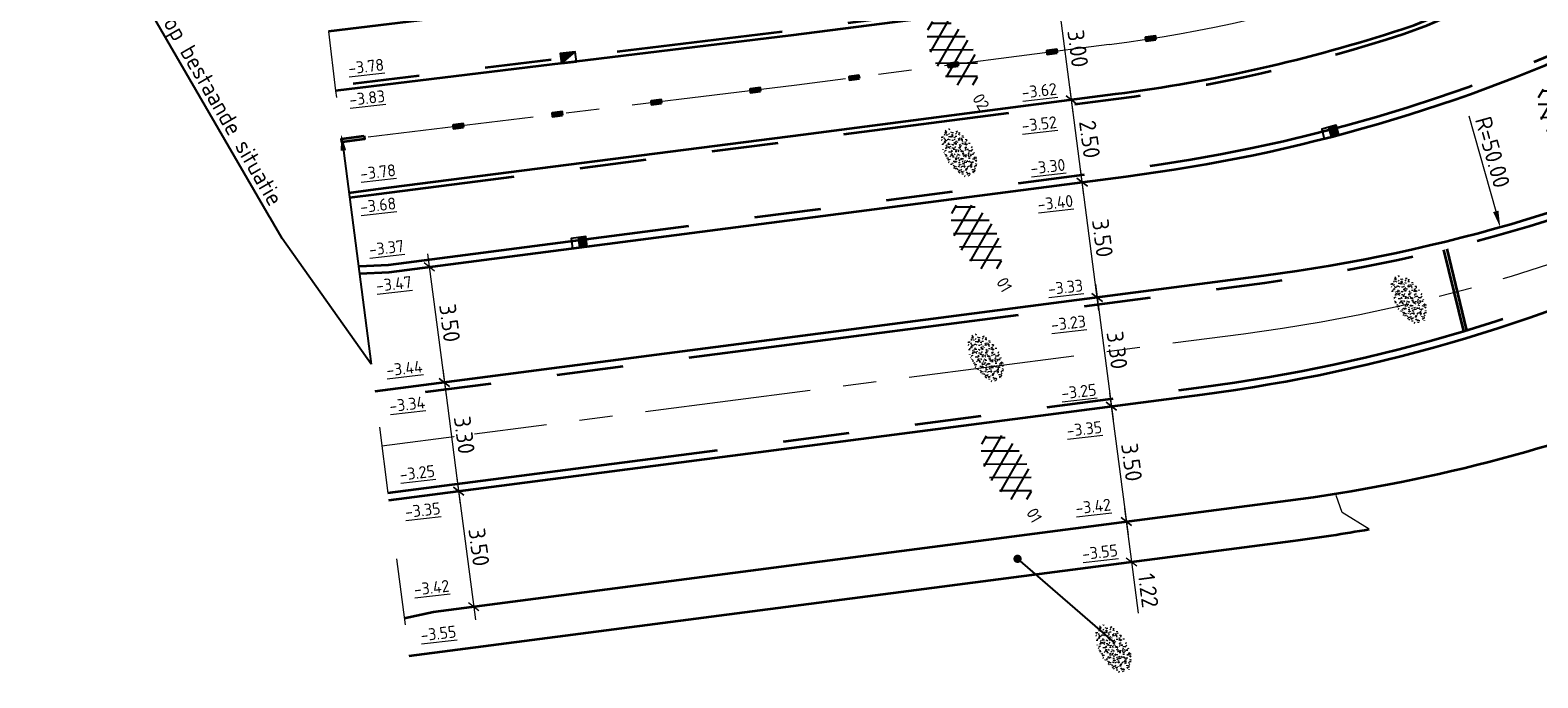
# Model space of a CAD drawing. Header units: metres. Extents: x 111691 to 117439, y 474133 to 478789.
# Tile 53 of 127: x 114345 to 114390, y 476402 to 476421. Entities that reach past the tile are written whole.
import ezdxf
from ezdxf import colors
from ezdxf.entities.mleader import LeaderData, LeaderLine
from ezdxf.enums import TextEntityAlignment as Align
from ezdxf.math import Vec2, Vec3

# ---------------------------------------------------------------- set-up
doc = ezdxf.new("R2010")
doc.units = ezdxf.units.M
for name, pattern in [('AM-AS', [16, 10, -2, 2, -2]), ('VH-OPSLUITBAND_80X200', [14, 8, -2, 2, -2]), ('VH-RWSBAND', [24, 10, -2, 2, -2, 2, -2, 2, -2]), ('VH-TROTTOIRBAND_130-150', [15, 5, -2, 2, -2, 2, -2]), ('XX-HIDDEN', [4, 2, -2])]:
    doc.linetypes.add(name, pattern=pattern)
doc.layers.get('Defpoints').update_dxf_attribs({"lineweight": 25})
for name, color, linetype, lineweight in [('N-WE-AM-AS-G', 10, 'AM-AS', 18), ('N-WE-GR-GRAS-S', 60, 'Continuous', 25), ('N-WE-GR-GRAS_BERM-G', 80, 'Continuous', 35), ('N-WE-RI-HWA_KOLK-S', 150, 'Continuous', 25), ('N-WE-VH-HOOGTELABEL-T18', 2, 'Continuous', 18), ('N-WE-VH-KANTOPSLUITING_OPSLUITBAND_80X200-G', 150, 'VH-OPSLUITBAND_80X200', 35), ('N-WE-VH-KANTOPSLUITING_TROTTOIRBAND_130 150-G', 210, 'VH-TROTTOIRBAND_130-150', 35), ('N-WE-VH-KANTOPSLUITING_TROTTOIRBAND_RWS_110 220-G', 210, 'VH-RWSBAND', 35), ('N-WE-VH-KANTOPSLUITING_VOORKANTBAND-G', 7, 'Continuous', 35), ('N-WE-VH-KANTVERHARDING-G', 1, 'Continuous', 35), ('N-WE-VH-MAATVOERING-M', 7, 'Continuous', 18), ('N-WE-VH-MATERIAALGRENS-G', 7, 'XX-HIDDEN', 18), ('N-WE-VH-VERHARDING_ASFALT-S', 7, 'Continuous', 25), ('N-WE-VH-VERHARDING_ASFALT_ROOD-S', 1, 'Continuous', 25), ('N-WE-VW-MARKERING-G', 7, 'Continuous', 35), ('X-XX-AL-AANPIJLING-M', 7, 'Continuous', 18), ('X-XX-AL-AANPIJLING-T25', 7, 'Continuous', 25), ('X-XX-AL-AANPIJLING_SYMBOLEN-T25', 7, 'Continuous', 25)]:
    doc.layers.add(name, color=color, linetype=linetype, lineweight=lineweight)
doc.layers.add('N-WE-AM-AS_WEG-G', color=10, linetype='AM-AS', lineweight=18, plot=False)
doc.layers.add('N-WE-VW-MARKERING_LANGS_STREEP_30270_010-A', color=7, linetype='Continuous')
doc.styles.add('ISO', font='NLCS-ISO.ttf')
doc.styles.add('NLCS-ISO', font='NLCS-ISO.ttf')
doc.styles.add('NLCS-ISO-ANNOTATIEF-T25', font='NLCS-ISO.ttf', dxfattribs={"height": 2.5})
doc.styles.add('NLCS-ISO-M200-T18', font='NLCS-ISO.ttf', dxfattribs={"height": 0.36})
doc.dimstyles.new('M200T25-PIJL', dxfattribs={"dimscale": 0.2, "dimtxt": 2.5, "dimasz": 2, "dimexe": 1, "dimexo": 0.25, "dimgap": 0.75, "dimtad": 1, "dimzin": 0, "dimdsep": 46, "dimtxsty": 'ISO', "dimcen": 0, "dimdle": 1, "dimse1": 1, "dimse2": 1, "dimclrt": 2, "dimazin": 0, "dimtfac": 1, "dimtdec": 4, "dimtmove": 2, "dimatfit": 3, "dimfxl": 1, "dimtolj": 1, "dimtzin": 0, "dimarcsym": 0})
doc.dimstyles.new('NLCS-ANNOTATIEF-T25-PIJL_L2_H1', dxfattribs={"dimtxt": 2.5, "dimasz": 2.5, "dimexe": 2, "dimexo": 2, "dimgap": 0.7, "dimtad": 1, "dimzin": 0, "dimdsep": 46, "dimtxsty": 'NLCS-ISO-ANNOTATIEF-T25', "dimcen": 0, "dimdle": 2, "dimclrd": 256, "dimclre": 256, "dimclrt": 256, "dimadec": 1, "dimazin": 0, "dimtfac": 1, "dimtdec": 3, "dimtofl": 0, "dimtmove": 0, "dimatfit": 3, "dimfxl": 2, "dimfxlon": 1, "dimtfillclr": 256, "dimtolj": 1, "dimtzin": 0, "dimlwd": -1, "dimlwe": -1, "dimarcsym": 0})
doc.dimstyles.new('NLCS-ANNOTATIEF-T25-SCHRAP_L2_H1', dxfattribs={"dimtxt": 2.5, "dimasz": 1.4, "dimexe": 2, "dimexo": 2, "dimgap": 0.7, "dimtad": 1, "dimzin": 0, "dimdsep": 46, "dimtxsty": 'NLCS-ISO-ANNOTATIEF-T25', "dimblk": 'OBLIQUE', "dimcen": 0, "dimdle": 2, "dimclrd": 256, "dimclre": 256, "dimclrt": 256, "dimadec": 1, "dimazin": 0, "dimtfac": 1, "dimtdec": 3, "dimtofl": 0, "dimtmove": 0, "dimatfit": 3, "dimldrblk": 'OBLIQUE', "dimfxl": 2, "dimfxlon": 1, "dimtfillclr": 256, "dimtolj": 1, "dimtzin": 0, "dimlwd": -1, "dimlwe": -1, "dimarcsym": 0})

# ---------------------------------------------------------------- blocks, each defined once
blk = doc.blocks.new('_Oblique')
at = {"color": 0, "linetype": 'ByBlock', "lineweight": -2}
blk.add_line((-0.5, -0.5), (0.5, 0.5), dxfattribs=at)
blk = doc.blocks.new('*D67')
at = {"layer": 'Defpoints', "color": 0, "linetype": 'Continuous', "transparency": 16777216}
for p in [(114355.487, 476413.804), (114355.94, 476410.333), (114357.583, 476410.548)]:
    blk.add_point(p, dxfattribs=at)
at = {"layer": 'N-WE-VH-MAATVOERING-M', "transparency": 16777216}
for p, q in [((114357.078, 476414.415), (114357.634, 476410.151)), ((114356.733, 476413.967), (114357.526, 476414.07)), ((114357.186, 476410.496), (114357.979, 476410.6))]:
    blk.add_line(p, q, dxfattribs=at)
at = {"layer": 'N-WE-VH-MAATVOERING-M', "linetype": 'Continuous', "transparency": 16777216, "xscale": 0.28, "yscale": 0.28, "zscale": 0.28}
for p, rotation in [((114357.13, 476414.018), 97.43754387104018), ((114357.583, 476410.548), 277.4375438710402)]:
    blk.add_blockref('_Oblique', p, dxfattribs=dict(at, rotation=rotation))
at = {"layer": 'N-WE-VH-MAATVOERING-M', "linetype": 'Continuous', "lineweight": 0, "transparency": 16777216, "insert": (114357.743, 476412.334), "char_height": 0.5, "attachment_point": 5, "rotation": 277.4375, "style": 'NLCS-ISO-ANNOTATIEF-T25', "bg_fill": 3, "box_fill_scale": 1.1, "bg_fill_color": 256, "bg_fill_true_color": 13158600, "bg_fill_transparency": 0}
blk.add_mtext('\\A1;3.50', dxfattribs=at)
blk = doc.blocks.new('*D75')
at = {"layer": 'Defpoints', "color": 0, "linetype": 'Continuous', "transparency": 16777216}
for p in [(114355.94, 476410.333), (114356.367, 476407.061), (114358.01, 476407.276)]:
    blk.add_point(p, dxfattribs=at)
at = {"layer": 'N-WE-VH-MAATVOERING-M', "transparency": 16777216}
for p, q in [((114357.186, 476410.496), (114357.979, 476410.6)), ((114357.531, 476410.944), (114358.062, 476406.879)), ((114357.613, 476407.224), (114358.406, 476407.327))]:
    blk.add_line(p, q, dxfattribs=at)
at = {"layer": 'N-WE-VH-MAATVOERING-M', "linetype": 'Continuous', "transparency": 16777216, "xscale": 0.28, "yscale": 0.28, "zscale": 0.28}
for p, rotation in [((114357.583, 476410.548), 97.43754387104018), ((114358.01, 476407.276), 277.4375438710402)]:
    blk.add_blockref('_Oblique', p, dxfattribs=dict(at, rotation=rotation))
at = {"layer": 'N-WE-VH-MAATVOERING-M', "linetype": 'Continuous', "lineweight": 0, "transparency": 16777216, "insert": (114358.183, 476408.962), "char_height": 0.5, "attachment_point": 5, "rotation": 277.4375, "style": 'NLCS-ISO-ANNOTATIEF-T25', "bg_fill": 3, "box_fill_scale": 1.1, "bg_fill_color": 256, "bg_fill_true_color": 13158600, "bg_fill_transparency": 0}
blk.add_mtext('\\A1;3.30', dxfattribs=at)
blk = doc.blocks.new('*D76')
at = {"layer": 'Defpoints', "color": 0, "linetype": 'Continuous', "transparency": 16777216}
for p in [(114356.367, 476407.061), (114358.463, 476403.805), (114356.82, 476403.591)]:
    blk.add_point(p, dxfattribs=at)
at = {"layer": 'N-WE-VH-MAATVOERING-M', "transparency": 16777216}
for p, q in [((114357.958, 476407.672), (114358.515, 476403.408)), ((114357.613, 476407.224), (114358.406, 476407.327)), ((114358.066, 476403.753), (114358.86, 476403.857))]:
    blk.add_line(p, q, dxfattribs=at)
at = {"layer": 'N-WE-VH-MAATVOERING-M', "linetype": 'Continuous', "transparency": 16777216, "xscale": 0.28, "yscale": 0.28, "zscale": 0.28}
for p, rotation in [((114358.01, 476407.276), 97.43754387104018), ((114358.463, 476403.805), 277.4375438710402)]:
    blk.add_blockref('_Oblique', p, dxfattribs=dict(at, rotation=rotation))
at = {"layer": 'N-WE-VH-MAATVOERING-M', "linetype": 'Continuous', "lineweight": 0, "transparency": 16777216, "insert": (114358.623, 476405.591), "char_height": 0.5, "attachment_point": 5, "rotation": 277.4375, "style": 'NLCS-ISO-ANNOTATIEF-T25', "bg_fill": 3, "box_fill_scale": 1.1, "bg_fill_color": 256, "bg_fill_true_color": 13158600, "bg_fill_transparency": 0}
blk.add_mtext('\\A1;3.50', dxfattribs=at)
blk = doc.blocks.new('SGR-GRAS_01-SO')
at = {"ltscale": 0.1}
for p, q in [((-1.96, -0.07), (-1.98, 0)), ((-1.93, 0.19), (-1.93, 0.24)), ((-1.89, 0.24), (-1.92, 0.25)), ((-1.67, 0.02), (-1.6, 0.04)), ((-1.6, 0.24), (-1.65, 0.29)), ((-1.53, 0.32), (-1.6, 0.35)), ((-1.45, 0.64), (-1.52, 0.66)), ((-1.52, 0.19), (-1.44, 0.19)), ((-1.47, 0.58), (-1.48, 0.65)), ((-1.43, 0.48), (-1.35, 0.5)), ((-1.36, 0.21), (-1.43, 0.23)), ((-1.42, 0.13), (-1.36, 0.17)), ((-1.38, 0.11), (-1.32, 0.16)), ((-1.37, 0.01), (-1.38, 0.08)), ((-1.33, 0.11), (-1.33, 0.19)), ((-1.3, 0.76), (-1.32, 0.77)), ((-1.28, 0.68), (-1.28, 0.76)), ((-1.17, 0.39), (-1.23, 0.43)), ((-1.17, 0.24), (-1.22, 0.29)), ((-1.15, 0.65), (-1.21, 0.7)), ((-1.11, 0.17), (-1.04, 0.19)), ((-1.03, 0.03), (-1.1, 0.07)), ((-0.94, 0.84), (-1, 0.88)), ((-0.97, 0.51), (-0.92, 0.57)), ((-0.89, 0.5), (-0.97, 0.52)), ((-0.94, 0.19), (-0.87, 0.19)), ((-0.92, 0.42), (-0.86, 0.46)), ((-0.89, 0.81), (-0.82, 0.81)), ((-0.87, 0.66), (-0.89, 0.73)), ((-0.8, 0.06), (-0.88, 0.08)), ((-0.87, 0.62), (-0.8, 0.64)), ((-0.8, 0.47), (-0.87, 0.51)), ((-0.75, 0.24), (-0.8, 0.29)), ((-0.77, 0.09), (-0.79, 0.16)), ((-0.73, 0.65), (-0.78, 0.7)), ((-0.74, 0.03), (-0.73, 0.11)), ((-0.67, 0.11), (-0.73, 0.14)), ((-0.69, 0.61), (-0.68, 0.68)), ((-0.58, 0.92), (-0.64, 0.96)), ((-0.56, 0.92), (-0.51, 0.97)), ((-0.56, 0.32), (-0.48, 0.34)), ((-0.44, 0.55), (-0.51, 0.59)), ((-0.43, 0.78), (-0.5, 0.8)), ((-0.42, 0.71), (-0.36, 0.74)), ((-0.34, 0.35), (-0.41, 0.37)), ((-0.32, 0.24), (-0.38, 0.29)), ((-0.31, 0.19), (-0.37, 0.22)), ((-0.37, 0.19), (-0.29, 0.19)), ((-0.31, 0.65), (-0.36, 0.7)), ((-0.32, 0.81), (-0.24, 0.81)), ((-0.32, 0.77), (-0.24, 0.79)), ((-0.28, 0.73), (-0.29, 0.81)), ((-0.21, 1), (-0.27, 1.03)), ((-0.24, 0.02), (-0.17, 0.04)), ((-0.18, 0.17), (-0.19, 0.24)), ((-0.08, 0.63), (-0.14, 0.67)), ((-0.14, -0.04), (-0.14, 0.03)), ((-0.09, 0.53), (-0.09, 0.6)), ((-0.08, 0.16), (-0.03, 0.21)), ((-0.07, 0.19), (0, 0.23)), ((0.06, 0.27), (-0.01, 0.3)), ((0, 0.47), (0.07, 0.49)), ((0.1, 0.24), (0.05, 0.29)), ((0.13, 0.64), (0.06, 0.66)), ((0.07, 0.99), (0.14, 1.03)), ((0.12, 0.65), (0.07, 0.7)), ((0.22, 0.2), (0.15, 0.22)), ((0.21, 0.19), (0.28, 0.19)), ((0.29, 0.71), (0.22, 0.75)), ((0.24, 0.92), (0.31, 0.94)), ((0.26, 0.81), (0.33, 0.81)), ((0.32, 0.81), (0.3, 0.89)), ((0.31, 0.17), (0.39, 0.19)), ((0.32, 0.57), (0.38, 0.62)), ((0.42, 0.34), (0.36, 0.38)), ((0.42, 0.25), (0.4, 0.32)), ((0.43, 0.48), (0.49, 0.51)), ((0.53, 0.24), (0.47, 0.29)), ((0.54, 0.65), (0.49, 0.7)), ((0.56, -0.02), (0.49, 0.02)), ((0.5, 0.45), (0.51, 0.53)), ((0.59, 0.93), (0.52, 0.94)), ((0.55, 0.62), (0.63, 0.64)), ((0.65, 0.79), (0.58, 0.83)), ((0.68, 0.49), (0.61, 0.51)), ((0.77, 0.05), (0.7, 0.07)), ((0.78, 0.42), (0.72, 0.46)), ((0.78, 0.19), (0.86, 0.19)), ((0.83, 0.81), (0.91, 0.81)), ((0.92, 0.06), (0.85, 0.09)), ((0.87, 0.31), (0.94, 0.33)), ((0.95, 0.24), (0.9, 0.29)), ((0.91, 0.89), (0.91, 0.92)), ((0.97, 0.65), (0.91, 0.7)), ((0.93, 0.76), (0.99, 0.8)), ((1.01, 0.87), (0.95, 0.91)), ((1.01, 0.33), (1, 0.4)), ((1.15, 0.78), (1.08, 0.8)), ((1.15, 0.5), (1.08, 0.54)), ((1.1, 0.38), (1.1, 0.45)), ((1.11, 0.77), (1.18, 0.79)), ((1.24, 0.34), (1.17, 0.36)), ((1.18, 0.01), (1.26, 0.03)), ((1.21, 0.21), (1.26, 0.26)), ((1.28, 0.14), (1.22, 0.17)), ((1.28, 0.25), (1.35, 0.29)), ((1.37, 0.24), (1.32, 0.29)), ((1.39, 0.65), (1.34, 0.7)), ((1.36, 0.19), (1.43, 0.19)), ((1.42, 0.46), (1.5, 0.48)), ((1.51, 0.58), (1.44, 0.62)), ((1.64, 0.21), (1.58, 0.25)), ((1.61, 0.41), (1.59, 0.48)), ((1.69, 0.3), (1.7, 0.37)), ((1.79, 0.19), (1.72, 0.21)), ((1.74, 0.16), (1.81, 0.18)), ((1.8, 0.24), (1.75, 0.29)), ((1.93, 0.19), (1.95, 0.19)), ((-1.92, -0.16), (-1.85, -0.12)), ((-1.82, -0.08), (-1.9, -0.06)), ((-1.76, -0.13), (-1.82, -0.09)), ((-1.78, -0.3), (-1.73, -0.25)), ((-1.62, -0.5), (-1.69, -0.46)), ((-1.63, -0.57), (-1.68, -0.52)), ((-1.61, -0.17), (-1.67, -0.11)), ((-1.57, -0.44), (-1.49, -0.44)), ((-1.54, -0.66), (-1.5, -0.64)), ((-1.4, -0.05), (-1.46, -0.01)), ((-1.38, -0.46), (-1.38, -0.39)), ((-1.35, -0.28), (-1.28, -0.26)), ((-1.27, -0.23), (-1.34, -0.21)), ((-1.26, -0.42), (-1.33, -0.38)), ((-1.27, -0.56), (-1.28, -0.48)), ((-1.21, -0.57), (-1.26, -0.52)), ((-1.18, -0.67), (-1.25, -0.65)), ((-1.19, -0.17), (-1.24, -0.11)), ((-1.13, -0.78), (-1.19, -0.75)), ((-1.06, -0.39), (-1, -0.35)), ((-1.04, -0.58), (-0.97, -0.57)), ((-0.99, -0.44), (-0.92, -0.44)), ((-0.9, -0.34), (-0.96, -0.3)), ((-0.9, -0.65), (-0.84, -0.6)), ((-0.84, -0.94), (-0.85, -0.93)), ((-0.78, -0.57), (-0.84, -0.52)), ((-0.76, -0.7), (-0.83, -0.67)), ((-0.76, -0.17), (-0.82, -0.11)), ((-0.8, -0.13), (-0.73, -0.11)), ((-0.71, -0.38), (-0.79, -0.36)), ((-0.79, -0.54), (-0.78, -0.46)), ((-0.72, -0.89), (-0.65, -0.87)), ((-0.71, -0.9), (-0.64, -0.86)), ((-0.62, -0.82), (-0.7, -0.8)), ((-0.67, -0.48), (-0.69, -0.4)), ((-0.53, -0.26), (-0.6, -0.22)), ((-0.58, -0.99), (-0.59, -0.97)), ((-0.57, -0.1), (-0.5, -0.06)), ((-0.49, -0.25), (-0.44, -0.19)), ((-0.48, -0.44), (-0.41, -0.42)), ((-0.4, -0.63), (-0.46, -0.59)), ((-0.38, -0.98), (-0.43, -0.93)), ((-0.42, -0.44), (-0.34, -0.44)), ((-0.36, -0.57), (-0.41, -0.52)), ((-0.34, -0.17), (-0.39, -0.11)), ((-0.26, -0.99), (-0.33, -0.95)), ((-0.25, -0.09), (-0.32, -0.07)), ((-0.17, -0.18), (-0.24, -0.14)), ((-0.16, -0.53), (-0.23, -0.51)), ((-0.21, -0.61), (-0.15, -0.58)), ((-0.19, -0.62), (-0.19, -0.54)), ((-0.17, -0.74), (-0.1, -0.72)), ((-0.07, -0.97), (-0.14, -0.95)), ((-0.04, -0.55), (-0.1, -0.51)), ((-0.08, -0.4), (-0.09, -0.32)), ((-0.01, -1.01), (0.04, -0.95)), ((0.05, -0.98), (0, -0.93)), ((0.07, -0.57), (0.01, -0.52)), ((0.02, -0.96), (0.01, -0.89)), ((0.08, -0.17), (0.03, -0.11)), ((0.1, -0.91), (0.03, -0.88)), ((0.07, -0.29), (0.14, -0.27)), ((0.19, -0.1), (0.13, -0.06)), ((0.16, -0.44), (0.23, -0.44)), ((0.17, -1.04), (0.22, -1.02)), ((0.31, -0.24), (0.24, -0.22)), ((0.33, -0.47), (0.26, -0.43)), ((0.29, -0.33), (0.35, -0.29)), ((0.4, -0.68), (0.32, -0.66)), ((0.39, -0.6), (0.45, -0.55)), ((0.39, -0.59), (0.46, -0.57)), ((0.4, -0.69), (0.41, -0.62)), ((0.46, -0.83), (0.4, -0.8)), ((0.47, -0.98), (0.42, -0.93)), ((0.49, -0.57), (0.44, -0.52)), ((0.45, -0.12), (0.46, -0.05)), ((0.51, -0.17), (0.45, -0.11)), ((0.52, -0.32), (0.5, -0.24)), ((0.62, -0.88), (0.6, -0.81)), ((0.63, -0.14), (0.7, -0.12)), ((0.69, -0.39), (0.62, -0.35)), ((0.64, -0.84), (0.71, -0.81)), ((0.7, -0.89), (0.77, -0.88)), ((0.73, -0.44), (0.81, -0.44)), ((0.82, -0.76), (0.76, -0.72)), ((0.78, -0.04), (0.85, 0)), ((0.86, -0.39), (0.79, -0.37)), ((0.8, -0.19), (0.85, -0.14)), ((0.86, -0.94), (0.84, -0.93)), ((0.91, -0.57), (0.86, -0.52)), ((0.93, -0.17), (0.88, -0.11)), ((0.95, -0.83), (0.88, -0.81)), ((0.94, -0.44), (1.01, -0.42)), ((1.05, -0.31), (0.99, -0.27)), ((1, -0.77), (1, -0.7)), ((1.05, -0.2), (1.05, -0.12)), ((1.11, -0.24), (1.1, -0.16)), ((1.19, -0.68), (1.12, -0.64)), ((1.14, -0.56), (1.21, -0.52)), ((1.21, -0.8), (1.2, -0.73)), ((1.33, -0.1), (1.26, -0.08)), ((1.26, -0.75), (1.33, -0.73)), ((1.34, -0.57), (1.29, -0.52)), ((1.36, -0.17), (1.3, -0.11)), ((1.31, -0.44), (1.38, -0.44)), ((1.42, -0.23), (1.35, -0.19)), ((1.42, -0.54), (1.35, -0.52)), ((1.55, -0.6), (1.49, -0.56)), ((1.5, -0.29), (1.57, -0.27)), ((1.64, -0.27), (1.65, -0.2)), ((1.64, -0.27), (1.7, -0.23)), ((1.68, -0.55), (1.74, -0.5)), ((1.71, -0.16), (1.69, -0.09)), ((1.78, -0.15), (1.71, -0.11)), ((1.71, -0.52), (1.71, -0.52)), ((1.78, -0.17), (1.73, -0.11)), ((1.88, -0.25), (1.81, -0.23))]:
    blk.add_line(p, q, dxfattribs=at)
at = {"ltscale": 0.1, "style": 'NLCS-ISO'}
blk.add_attdef('TYPE', text='', height=0.5, dxfattribs=at).set_placement((3.47, -0.02), align=Align.MIDDLE_CENTER)
blk = doc.blocks.new('SVH-ASFALT-SO')
at = {"ltscale": 0.1}
for p, q in [((-3.36, 2.17), (-1.83, 4.83)), ((0.36, -0.07), (-2.31, 4.55)), ((-1.91, 0.69), (0.95, 5.64)), ((2.75, -0.22), (-0.47, 5.37)), ((0, 0), (3.27, 5.66)), ((4.87, 0.12), (1.65, 5.7)), ((2.18, -0.23), (5.32, 5.22)), ((6.7, 0.95), (4.04, 5.55)), ((-2.72, 1.26), (-3.45, 2.54)), ((4.66, 0.07), (7.07, 4.25)), ((7.83, 2.99), (7.15, 4.18))]:
    blk.add_line(p, q, dxfattribs=at)
at = {"style": 'NLCS-ISO'}
blk.add_attdef('KLEUR', text='', height=1.8, dxfattribs=at).set_placement((9.49, 2.74), align=Align.MIDDLE_LEFT)
at = {"style": 'NLCS-ISO', "flags": 1}
blk.add_attdef('FUNCTIE', text='', height=1.8, dxfattribs=at).set_placement((0.12, -3.58), align=Align.MIDDLE_CENTER)
blk = doc.blocks.new('*D119')
at = {"layer": 'Defpoints', "color": 0, "transparency": 16777216}
for p in [(114375.781, 476463.335), (114389.351, 476415.212)]:
    blk.add_point(p, dxfattribs=at)
at = {"layer": 'N-WE-VH-MAATVOERING-M', "transparency": 16777216}
blk.add_line((114388.407, 476418.561), (114389.216, 476415.693), dxfattribs=at)
blk.add_solid([(114389.296, 476415.715), (114389.136, 476415.67), (114389.351, 476415.212)], dxfattribs=at)
at = {"layer": 'N-WE-VH-MAATVOERING-M', "transparency": 16777216, "insert": (114389.119, 476417.473), "char_height": 0.5, "attachment_point": 5, "rotation": 285.7481, "style": 'NLCS-ISO-ANNOTATIEF-T25'}
blk.add_mtext('\\A1;R=50.00', dxfattribs=at)
blk = doc.blocks.new('*D309')
at = {"layer": 'Defpoints', "color": 0, "transparency": 16777216}
for p in [(114376.306, 476416.512), (114376.771, 476416.572), (114376.758, 476413.041)]:
    blk.add_point(p, dxfattribs=at)
at = {"layer": 'X-XX-AL-AANPIJLING-M', "transparency": 16777216}
for p, q in [((114377.274, 476412.705), (114376.72, 476416.969)), ((114376.703, 476416.563), (114377.168, 476416.624)), ((114377.154, 476413.092), (114377.619, 476413.153))]:
    blk.add_line(p, q, dxfattribs=at)
at = {"layer": 'X-XX-AL-AANPIJLING-M', "transparency": 16777216, "xscale": 0.28, "yscale": 0.28, "zscale": 0.28}
for p, rotation in [((114376.771, 476416.572), 97.40947810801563), ((114377.223, 476413.101), 277.4094781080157)]:
    blk.add_blockref('_Oblique', p, dxfattribs=dict(at, rotation=rotation))
at = {"layer": 'X-XX-AL-AANPIJLING-M', "transparency": 16777216, "insert": (114377.384, 476414.887), "char_height": 0.5, "attachment_point": 5, "rotation": 277.4095, "style": 'NLCS-ISO-ANNOTATIEF-T25'}
blk.add_mtext('\\A1;3.50', dxfattribs=at)
blk = doc.blocks.new('*D310')
at = {"layer": 'Defpoints', "color": 0, "transparency": 16777216}
for p in [(114379.966, 476413.458), (114380.391, 476410.186), (114377.648, 476409.829)]:
    blk.add_point(p, dxfattribs=at)
at = {"layer": 'X-XX-AL-AANPIJLING-M', "transparency": 16777216}
for p, q in [((114377.171, 476413.498), (114377.7, 476409.432)), ((114377.619, 476413.153), (114376.826, 476413.05)), ((114378.045, 476409.88), (114377.252, 476409.777))]:
    blk.add_line(p, q, dxfattribs=at)
at = {"layer": 'X-XX-AL-AANPIJLING-M', "transparency": 16777216, "xscale": 0.28, "yscale": 0.28, "zscale": 0.28}
for p, rotation in [((114377.223, 476413.101), 97.41001762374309), ((114377.648, 476409.829), 277.4100176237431)]:
    blk.add_blockref('_Oblique', p, dxfattribs=dict(at, rotation=rotation))
at = {"layer": 'X-XX-AL-AANPIJLING-M', "transparency": 16777216, "insert": (114377.822, 476411.515), "char_height": 0.5, "attachment_point": 5, "rotation": 277.41, "style": 'NLCS-ISO-ANNOTATIEF-T25'}
blk.add_mtext('\\A1;3.30', dxfattribs=at)
blk = doc.blocks.new('*D311')
at = {"layer": 'Defpoints', "color": 0, "transparency": 16777216}
for p in [(114377.777, 476419.224), (114376.449, 476419.051), (114378.099, 476416.745)]:
    blk.add_point(p, dxfattribs=at)
at = {"layer": 'X-XX-AL-AANPIJLING-M', "transparency": 16777216}
for p, q in [((114376.823, 476416.175), (114376.397, 476419.448)), ((114376.846, 476419.103), (114376.052, 476419)), ((114377.168, 476416.624), (114376.375, 476416.52))]:
    blk.add_line(p, q, dxfattribs=at)
at = {"layer": 'X-XX-AL-AANPIJLING-M', "transparency": 16777216, "xscale": 0.28, "yscale": 0.28, "zscale": 0.28}
for p, rotation in [((114376.449, 476419.051), 97.41001762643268), ((114376.771, 476416.572), 277.4100176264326)]:
    blk.add_blockref('_Oblique', p, dxfattribs=dict(at, rotation=rotation))
at = {"layer": 'X-XX-AL-AANPIJLING-M', "transparency": 16777216, "insert": (114376.997, 476417.862), "char_height": 0.5, "attachment_point": 5, "rotation": 277.41, "style": 'NLCS-ISO-ANNOTATIEF-T25'}
blk.add_mtext('\\A1;2.50', dxfattribs=at)
blk = doc.blocks.new('*D312')
at = {"layer": 'Defpoints', "color": 0, "transparency": 16777216}
for p in [(114376.062, 476422.026), (114377.39, 476422.199), (114377.777, 476419.224)]:
    blk.add_point(p, dxfattribs=at)
at = {"layer": 'X-XX-AL-AANPIJLING-M', "transparency": 16777216}
for p, q in [((114376.5, 476418.654), (114376.01, 476422.423)), ((114376.459, 476422.078), (114375.665, 476421.974)), ((114376.846, 476419.103), (114376.052, 476419))]:
    blk.add_line(p, q, dxfattribs=at)
at = {"layer": 'X-XX-AL-AANPIJLING-M', "transparency": 16777216, "xscale": 0.28, "yscale": 0.28, "zscale": 0.28}
for p, rotation in [((114376.062, 476422.026), 97.41001762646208), ((114376.449, 476419.051), 277.4100176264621)]:
    blk.add_blockref('_Oblique', p, dxfattribs=dict(at, rotation=rotation))
at = {"layer": 'X-XX-AL-AANPIJLING-M', "transparency": 16777216, "insert": (114376.642, 476420.589), "char_height": 0.5, "attachment_point": 5, "rotation": 277.41, "style": 'NLCS-ISO-ANNOTATIEF-T25'}
blk.add_mtext('\\A1;3.00', dxfattribs=at)
blk = doc.blocks.new('*D314')
at = {"layer": 'Defpoints', "color": 0, "transparency": 16777216}
for p in [(114377.648, 476409.829), (114378.1, 476406.358), (114378.1, 476406.358)]:
    blk.add_point(p, dxfattribs=at)
at = {"layer": 'X-XX-AL-AANPIJLING-M', "transparency": 16777216}
for p, q in [((114377.597, 476410.225), (114378.151, 476405.961)), ((114377.648, 476409.829), (114377.252, 476409.777)), ((114378.1, 476406.358), (114377.703, 476406.306))]:
    blk.add_line(p, q, dxfattribs=at)
at = {"layer": 'X-XX-AL-AANPIJLING-M', "transparency": 16777216, "xscale": 0.28, "yscale": 0.28, "zscale": 0.28}
for p, rotation in [((114377.648, 476409.829), 97.4100176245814), ((114378.1, 476406.358), 277.4100176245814)]:
    blk.add_blockref('_Oblique', p, dxfattribs=dict(at, rotation=rotation))
at = {"layer": 'X-XX-AL-AANPIJLING-M', "transparency": 16777216, "insert": (114378.261, 476408.144), "char_height": 0.5, "attachment_point": 5, "rotation": 277.41, "style": 'NLCS-ISO-ANNOTATIEF-T25'}
blk.add_mtext('\\A1;3.50', dxfattribs=at)
blk = doc.blocks.new('*D315')
at = {"layer": 'Defpoints', "color": 0, "transparency": 16777216}
for p in [(114378.1, 476406.358), (114378.257, 476405.148), (114378.257, 476405.148)]:
    blk.add_point(p, dxfattribs=at)
at = {"layer": 'X-XX-AL-AANPIJLING-M', "transparency": 16777216}
for p, q in [((114378.048, 476406.755), (114378.257, 476405.148)), ((114378.1, 476406.358), (114378.496, 476406.41)), ((114378.257, 476405.148), (114378.654, 476405.2)), ((114378.257, 476405.148), (114378.458, 476403.601))]:
    blk.add_line(p, q, dxfattribs=at)
at = {"layer": 'X-XX-AL-AANPIJLING-M', "transparency": 16777216, "xscale": 0.28, "yscale": 0.28, "zscale": 0.28}
for p, rotation in [((114378.1, 476406.358), 97.41001761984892), ((114378.257, 476405.148), 277.4100176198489)]:
    blk.add_blockref('_Oblique', p, dxfattribs=dict(at, rotation=rotation))
at = {"layer": 'X-XX-AL-AANPIJLING-M', "transparency": 16777216, "insert": (114378.762, 476404.286), "char_height": 0.5, "attachment_point": 5, "rotation": 277.41, "style": 'NLCS-ISO-ANNOTATIEF-T25'}
blk.add_mtext('\\A1;1.22', dxfattribs=at)
blk = doc.blocks.new('N-SRI-KOLK_RWS-SO')
at = {"ltscale": 0.1}
blk.add_hatch(color=256, dxfattribs=at).paths.add_polyline_path([(0, 0), (1.125, 0), (1.125, 1.5), (0, 1.5)])
blk.add_line((0, 0), (0, 1.5), dxfattribs=at)
at = {"flags": 128}
blk.add_lwpolyline([(-1.125, 0), (1.125, 0), (1.125, 1.5), (-1.125, 1.5)], close=True, dxfattribs=at)
at = {"ltscale": 0.1, "flags": 128}
blk.add_lwpolyline([(0, 0), (1.125, 0), (1.125, 1.5), (0, 1.5)], close=True, dxfattribs=at)
blk = doc.blocks.new('N-SRI-KOLK_TROTTOIR-SO')
blk.add_hatch(color=256).paths.add_polyline_path([(1.125, 1.5), (-1.125, 1.5), (-1.125, 0)])
blk.add_line((-1.125, 0), (1.125, 1.5))
at = {"flags": 128}
blk.add_lwpolyline([(-1.125, 0), (1.125, 0), (1.125, 1.5), (-1.125, 1.5)], close=True, dxfattribs=at)

msp = doc.modelspace()

# ---------------------------------------------------------------- hatches: boundary and pattern name
at = {"layer": 'N-WE-VW-MARKERING_LANGS_STREEP_30270_010-A', "transparency": 33554687}
h = msp.add_hatch(color=256, dxfattribs=at)
h.dxf.hatch_style = 1
h.paths.add_polyline_path([(114376.019, 476420.457), (114376.006, 476420.557), (114375.708, 476420.518), (114375.721, 476420.419)])
h = msp.add_hatch(color=256, dxfattribs=at)
h.dxf.hatch_style = 1
h.paths.add_polyline_path([(114378.992, 476420.866), (114378.976, 476420.965), (114378.68, 476420.918), (114378.695, 476420.819)])
h = msp.add_hatch(color=256, dxfattribs=at)
h.dxf.hatch_style = 1
h.paths.add_polyline_path([(114373.044, 476420.07), (114373.031, 476420.17), (114372.733, 476420.131), (114372.746, 476420.032)])
h = msp.add_hatch(color=256, dxfattribs=at)
h.dxf.hatch_style = 1
h.paths.add_polyline_path([(114370.069, 476419.684), (114370.056, 476419.783), (114369.758, 476419.744), (114369.771, 476419.645)])
h = msp.add_hatch(color=256, dxfattribs=at)
h.dxf.hatch_style = 1
h.paths.add_polyline_path([(114367.092, 476419.306), (114367.08, 476419.405), (114366.782, 476419.369), (114366.794, 476419.27)])
h = msp.add_hatch(color=256, dxfattribs=at)
h.dxf.hatch_style = 1
h.paths.add_polyline_path([(114364.114, 476418.945), (114364.102, 476419.044), (114363.804, 476419.008), (114363.816, 476418.909)])
h = msp.add_hatch(color=256, dxfattribs=at)
h.dxf.hatch_style = 1
h.paths.add_polyline_path([(114358.158, 476418.222), (114358.146, 476418.321), (114357.848, 476418.285), (114357.86, 476418.186)])
h = msp.add_hatch(color=256, dxfattribs=at)
h.dxf.hatch_style = 1
h.paths.add_polyline_path([(114361.136, 476418.583), (114361.124, 476418.683), (114360.826, 476418.646), (114360.838, 476418.547)])
h = msp.add_hatch(color=256, dxfattribs=at)
h.dxf.hatch_style = 1
h.paths.add_polyline_path([(114355.167, 476417.96), (114355.179, 476417.861), (114354.497, 476417.778), (114354.485, 476417.877)])

# ---------------------------------------------------------------- linework, layer by layer
at = {"layer": 'N-WE-AM-AS-G', "ltscale": 0.5}
msp.add_lwpolyline([(114433.046, 476424.586, -0.000999), (114433.045, 476424.632, 0.866133), (114392.793, 476429.778, -0.25127), (114385.934, 476422.601, -0.046634), (114377.584, 476420.711), (114368.191, 476419.49), (114354.491, 476417.827)], format="xyb", dxfattribs=at)
msp.add_arc((114375.178, 476461.593), 50, 277.41, 299.0404, dxfattribs=at)
at = {"layer": 'N-WE-AM-AS_WEG-G', "ltscale": 0.5}
msp.add_line((114355.698, 476408.638), (114381.626, 476412.01), dxfattribs=at)
at = {"layer": 'N-WE-GR-GRAS_BERM-G', "flags": 128}
msp.add_lwpolyline([(114356.52, 476402.321), (114383.123, 476405.781, 0.011273), (114385.406, 476406.13, 0.011273)], format="xyb", dxfattribs=at)
at = {"layer": 'N-WE-VH-KANTOPSLUITING_OPSLUITBAND_80X200-G', "flags": 128}
msp.add_lwpolyline([(114388.349, 476412.113), (114387.753, 476414.563)], dxfattribs=at)
at = {"layer": 'N-WE-VH-KANTOPSLUITING_TROTTOIRBAND_130 150-G', "flags": 128}
for points in [[(114402.443, 476444.013, 0.209666), (114391.203, 476430.218, -0.25127), (114385.422, 476424.169, -0.046634), (114377.371, 476422.348), (114367.985, 476421.127), (114354.292, 476419.465)], [(114354.727, 476416.105), (114355.535, 476416.21), (114368.404, 476417.854), (114377.796, 476419.075, 0.046634), (114386.447, 476421.033, 0.25127), (114394.383, 476429.337, -0.189707), (114402.687, 476440.367, -0.189707)]]:
    msp.add_lwpolyline(points, format="xyb", dxfattribs=at)
at = {"layer": 'N-WE-VH-KANTOPSLUITING_VOORKANTBAND-G', "flags": 128}
for points in [[(114401.077, 476448.758), (114399.328, 476448.335), (114400.217, 476444.659, 0.191227), (114389.613, 476430.659, -0.25127), (114384.91, 476425.738, -0.046634), (114377.158, 476423.984), (114367.766, 476422.762), (114367.788, 476422.765), (114354.094, 476421.103)], [(114402.468, 476443.857, 0.209094), (114391.347, 476430.178, -0.25127), (114385.469, 476424.027, -0.046634), (114377.39, 476422.199), (114368.004, 476420.978), (114354.31, 476419.317)], [(114354.708, 476416.254), (114355.516, 476416.359), (114368.385, 476418.002), (114377.777, 476419.224, 0.046634), (114386.4, 476421.175, 0.25127), (114394.238, 476429.377, -0.189707), (114402.609, 476440.495)]]:
    msp.add_lwpolyline(points, format="xyb", dxfattribs=at)
at = {"layer": 'N-WE-VH-KANTOPSLUITING_VOORKANTBAND-G'}
msp.add_lwpolyline([(114388.252, 476412.089), (114387.656, 476414.539)], dxfattribs=at)
at = {"layer": 'N-WE-VH-MATERIAALGRENS-G'}
msp.add_lwpolyline([(114385.406, 476406.13), (114384.594, 476406.637), (114384.416, 476407.14)], dxfattribs=at)
at = {"layer": 'N-WE-VW-MARKERING-G'}
for points in [[(114376.019, 476420.457), (114376.006, 476420.557), (114375.708, 476420.518), (114375.721, 476420.419)], [(114378.992, 476420.866), (114378.976, 476420.965), (114378.68, 476420.918), (114378.695, 476420.819)], [(114373.044, 476420.07), (114373.031, 476420.17), (114372.733, 476420.131), (114372.746, 476420.032)], [(114370.069, 476419.684), (114370.056, 476419.783), (114369.758, 476419.744), (114369.771, 476419.645)], [(114367.092, 476419.306), (114367.08, 476419.405), (114366.782, 476419.369), (114366.794, 476419.27)], [(114364.114, 476418.945), (114364.102, 476419.044), (114363.804, 476419.008), (114363.816, 476418.909)], [(114358.158, 476418.222), (114358.146, 476418.321), (114357.848, 476418.285), (114357.86, 476418.186)], [(114361.136, 476418.583), (114361.124, 476418.683), (114360.826, 476418.646), (114360.838, 476418.547)], [(114355.167, 476417.96), (114355.179, 476417.861), (114354.497, 476417.778), (114354.485, 476417.877)]]:
    msp.add_lwpolyline(points, close=True, dxfattribs=at)

# ---------------------------------------------------------------- block references
at = {"layer": 'N-WE-GR-GRAS-S', "xscale": 0.4, "yscale": 0.4, "zscale": 0.4, "rotation": 300.1117835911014}
for p in [(114373.08, 476417.454), (114386.604, 476413.036), (114373.882, 476411.286), (114377.722, 476402.541)]:
    msp.add_blockref('SGR-GRAS_01-SO', p, dxfattribs=at)
at = {"layer": 'N-WE-RI-HWA_KOLK-S', "xscale": 0.2, "yscale": 0.2, "zscale": 0.2}
for name, p, rotation in [('N-SRI-KOLK_TROTTOIR-SO', (114361.33, 476420.168), 6.918247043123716), ('N-SRI-KOLK_RWS-SO', (114384.272, 476417.935), 14.78798514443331), ('N-SRI-KOLK_RWS-SO', (114361.656, 476414.606), 7.409478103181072)]:
    msp.add_blockref(name, p, dxfattribs=dict(at, rotation=rotation))
at = {"layer": 'N-WE-VH-VERHARDING_ASFALT-S', "xscale": 0.2, "yscale": 0.2, "zscale": 0.2, "rotation": 300.1117835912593}
for p in [(114390.561, 476418.52), (114372.901, 476415.027), (114373.803, 476408.09)]:
    msp.add_blockref('SVH-ASFALT-SO', p, dxfattribs=at).add_auto_attribs({'KLEUR': '01'})
at = {"layer": 'N-WE-VH-VERHARDING_ASFALT_ROOD-S', "xscale": 0.2, "yscale": 0.2, "zscale": 0.2, "rotation": 300.1117835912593}
msp.add_blockref('SVH-ASFALT-SO', (114372.182, 476420.555), dxfattribs=at).add_auto_attribs({'KLEUR': '02'})

# ---------------------------------------------------------------- texts
at = {"layer": 'N-WE-VH-HOOGTELABEL-T18', "style": 'NLCS-ISO-M200-T18'}
for s, p in [('%%U-3.62', (114374.974, 476419.083)), ('%%U-3.52', (114374.973, 476418.083)), ('%%U-3.30', (114375.235, 476416.801)), ('%%U-3.40', (114375.453, 476415.715)), ('%%U-3.33', (114375.76, 476413.172)), ('%%U-3.23', (114375.853, 476412.094)), ('%%U-3.25', (114376.163, 476410.034)), ('%%U-3.35', (114376.324, 476408.909)), ('%%U-3.42', (114376.591, 476406.577)), ('%%U-3.55', (114376.79, 476405.201))]:
    msp.add_text(s, height=0.36, rotation=6.5276, dxfattribs=at).set_placement(p)

# ---------------------------------------------------------------- dimensions: what is measured, and where the dimension line sits
at = {"layer": 'N-WE-VH-MAATVOERING-M'}
dim = msp.add_radius_dim(center=(114375.781, 476463.335), mpoint=(114389.351, 476415.212), dimstyle='NLCS-ANNOTATIEF-T25-PIJL_L2_H1', override={"dimpost": 'R=<>'}, dxfattribs=at)
dim.commit()
dim.dimension.update_dxf_attribs({"geometry": '*D119', "text_midpoint": (114388.743, 476417.368), "dimtype": 164})
at = {"layer": 'X-XX-AL-AANPIJLING-M'}
for p1, p2, distance, picture, middle in [((114377.777, 476419.224), (114377.39, 476422.199), 1.339, '*D312', (114376.642, 476420.589)), ((114378.099, 476416.745), (114377.777, 476419.224), 1.339, '*D311', (114376.997, 476417.862)), ((114376.758, 476413.041), (114376.306, 476416.512), -0.469, '*D309', (114377.384, 476414.887)), ((114379.966, 476413.458), (114380.391, 476410.186), -2.766, '*D310', (114377.822, 476411.515)), ((114377.648, 476409.829), (114378.1, 476406.358), 0, '*D314', (114378.261, 476408.144)), ((114378.1, 476406.358), (114378.257, 476405.148), 0, '*D315', (114378.762, 476404.286))]:
    dim = msp.add_aligned_dim(p1=p1, p2=p2, distance=distance, dimstyle='NLCS-ANNOTATIEF-T25-SCHRAP_L2_H1', dxfattribs=at)
    dim.commit()
    dim.dimension.update_dxf_attribs({"geometry": picture, "text_midpoint": middle})

# ---------------------------------------------------------------- leaders
at = {"layer": 'X-XX-AL-AANPIJLING_SYMBOLEN-T25'}
msp.add_leader([(114374.827, 476405.24), (114377.756, 476402.705)], dimstyle='M200T25-PIJL', override={"dimasz": 1.25, "dimgap": 0.14, "dimtad": 0, "dimldrblk": 'Dot', "dimfxl": 1.5, "dimarcsym": 1}, dxfattribs=at)

# ---------------------------------------------------------------- next in the draw order: dimensions: what is measured, and where the dimension line sits
at = {"layer": 'N-WE-VH-MAATVOERING-M', "linetype": 'Continuous', "lineweight": 0}
dim = msp.add_linear_dim(base=(114357.583, 476410.548), p1=(114355.487, 476413.804), p2=(114355.94, 476410.333), angle=277.4375, dimstyle='NLCS-ANNOTATIEF-T25-SCHRAP_L2_H1', override={"dimtfill": 1}, dxfattribs=at)
dim.commit()
dim.dimension.update_dxf_attribs({"geometry": '*D67', "text_midpoint": (114357.743, 476412.334)})

# ---------------------------------------------------------------- next in the draw order: linework, layer by layer
at = {"layer": 'N-WE-VH-KANTOPSLUITING_TROTTOIRBAND_RWS_110 220-G', "flags": 128}
for points in [[(114355.015, 476414.043), (114355.903, 476414.08), (114378.071, 476416.963, 0.078891), (114392.837, 476421.275, 0.208409), (114398.942, 476428.437, -0.099065), (114401.581, 476433.354, 0.236068), (114403.142, 476440.135, 0.509225), (114402.724, 476440.308, 0.509225)], [(114355.883, 476407.22), (114380.363, 476410.404, 0.081295), (114395.765, 476415.026), (114399.51, 476416.853, 0.427954), (114399.633, 476417.239, -0.023346), (114399.031, 476418.474, 0.427954), (114398.651, 476418.614), (114397.796, 476418.198, -0.081295), (114382.258, 476413.534), (114355.514, 476410.056)]]:
    msp.add_lwpolyline(points, format="xyb", dxfattribs=at)
at = {"layer": 'N-WE-VH-KANTOPSLUITING_VOORKANTBAND-G', "flags": 128}
for points in [[(114355.024, 476413.823), (114355.922, 476413.861), (114378.099, 476416.745, 0.078896), (114392.932, 476421.076, 0.208438), (114399.153, 476428.373, -0.099065), (114401.75, 476433.214, 0.236068), (114403.356, 476440.187, 0.509225), (114402.609, 476440.495)], [(114355.911, 476407.002), (114380.391, 476410.186, 0.081295), (114395.862, 476414.828), (114399.607, 476416.655, 0.427954), (114399.826, 476417.344, -0.023346), (114399.233, 476418.561, 0.427954), (114398.555, 476418.812), (114397.7, 476418.395, -0.081295), (114382.229, 476413.752), (114355.485, 476410.274)]]:
    msp.add_lwpolyline(points, format="xyb", dxfattribs=at)
at = {"layer": 'N-WE-VH-KANTVERHARDING-G'}
msp.add_lwpolyline([(114356.373, 476403.453), (114357.255, 476403.647), (114382.966, 476406.991, 0.061607), (114394.852, 476410.056, 0.061607)], format="xyb", dxfattribs=at)

# ---------------------------------------------------------------- next in the draw order: dimensions: what is measured, and where the dimension line sits
at = {"layer": 'N-WE-VH-MAATVOERING-M', "linetype": 'Continuous', "lineweight": 0}
dim = msp.add_linear_dim(base=(114358.01, 476407.276), p1=(114355.94, 476410.333), p2=(114356.367, 476407.061), angle=277.4375, dimstyle='NLCS-ANNOTATIEF-T25-SCHRAP_L2_H1', override={"dimtfill": 1}, dxfattribs=at)
dim.commit()
dim.dimension.update_dxf_attribs({"geometry": '*D75', "text_midpoint": (114358.183, 476408.962)})

# ---------------------------------------------------------------- next in the draw order: texts
at = {"layer": 'N-WE-VH-HOOGTELABEL-T18', "style": 'NLCS-ISO-M200-T18'}
for s, p in [('%%U-3.44', (114355.856, 476410.728)), ('%%U-3.34', (114355.949, 476409.649))]:
    msp.add_text(s, height=0.36, rotation=6.5276, dxfattribs=at).set_placement(p)

# ---------------------------------------------------------------- next in the draw order: dimensions: what is measured, and where the dimension line sits
at = {"layer": 'N-WE-VH-MAATVOERING-M', "linetype": 'Continuous', "lineweight": 0}
dim = msp.add_linear_dim(base=(114358.463, 476403.805), p1=(114356.367, 476407.061), p2=(114356.82, 476403.591), angle=277.4375, dimstyle='NLCS-ANNOTATIEF-T25-SCHRAP_L2_H1', override={"dimtfill": 1}, dxfattribs=at)
dim.commit()
dim.dimension.update_dxf_attribs({"geometry": '*D76', "text_midpoint": (114358.623, 476405.591)})

# ---------------------------------------------------------------- next in the draw order: linework, layer by layer
at = {"layer": 'N-WE-VH-MATERIAALGRENS-G', "flags": 128}
msp.add_lwpolyline([(114354.094, 476421.103), (114354.31, 476419.317), (114354.708, 476416.254), (114356.52, 476402.321)], dxfattribs=at)

# ---------------------------------------------------------------- next in the draw order: texts
at = {"layer": 'N-WE-VH-HOOGTELABEL-T18', "style": 'NLCS-ISO-M200-T18'}
for s, p in [('%%U-3.25', (114356.259, 476407.589)), ('%%U-3.35', (114356.419, 476406.465)), ('%%U-3.42', (114356.686, 476404.133)), ('%%U-3.55', (114356.886, 476402.756))]:
    msp.add_text(s, height=0.36, rotation=6.5276, dxfattribs=at).set_placement(p)

# ---------------------------------------------------------------- next in the draw order: leaders
at = {"layer": 'X-XX-AL-AANPIJLING-T25'}
ml = msp.add_multileader_mtext('Standard', dxfattribs=at)
ml.set_content('Aansluiten op bestaande situatie', color=256, style='NLCS-ISO-ANNOTATIEF-T25')
ml.set_leader_properties(color=256, linetype='ByLayer', lineweight=-1)
ml.build(insert=Vec2(0, 0))
ml.multileader.update_dxf_attribs({"text_left_attachment_type": 5, "text_right_attachment_type": 5, "dogleg_length": 2.5, "arrow_head_size": 0.5, "scale": 0.2})
ctx = ml.context
ctx.base_point, ctx.scale, ctx.char_height, ctx.arrow_head_size, ctx.landing_gap_size, ctx.plane_origin, ctx.plane_x_axis, ctx.plane_y_axis = Vec3(114347.201, 476424.355), 0.2, 0.5, 0.5, 0.18, Vec3(114355.408, 476421.412), Vec3(0.501689, -0.865048), Vec3(0.865048, 0.501689)
ctx.left_attachment, ctx.right_attachment = 5, 5
notes = []
notes.append((ctx, [(1, (1, 1, 0), (114352.7, 476414.874), (-0.501689, 0.865048), 0.5, [(0, [(114354.479, 476418.019), (114355.379, 476411.095)], 0, [])])]))
ctx.mtext.insert, ctx.mtext.text_direction, ctx.mtext.rotation, ctx.mtext.flow_direction = Vec3(114347.854, 476424.525), Vec3(0.501689, -0.865048), 5.237939, 5
ctx.mtext.has_bg_fill, ctx.mtext.bg_color, ctx.mtext.bg_scale_factor, ctx.mtext.bg_transparency, ctx.mtext.use_window_bg_color = 1, -1027028792, 1.5, 0, 1
for ctx, leaders in notes:
    for number, flags, end, landing, length, lines in leaders:
        leader = LeaderData()
        leader.index, (leader.has_last_leader_line, leader.has_dogleg_vector, leader.attachment_direction) = number, flags
        leader.last_leader_point, leader.dogleg_vector, leader.dogleg_length = Vec3(end), Vec3(landing), length
        for number, points, colour, breaks in lines:
            line = LeaderLine()
            line.index, line.vertices, line.color, line.breaks = number, Vec3.list(points), colors.encode_raw_color(colour), breaks
            leader.lines.append(line)
        ctx.leaders.append(leader)

# ---------------------------------------------------------------- next in the draw order: texts
at = {"layer": 'N-WE-VH-HOOGTELABEL-T18', "style": 'NLCS-ISO-M200-T18'}
for s, p in [('%%U-3.78', (114354.713, 476419.811)), ('%%U-3.83', (114354.742, 476418.865)), ('%%U-3.78', (114355.069, 476416.639)), ('%%U-3.68', (114355.069, 476415.638)), ('%%U-3.37', (114355.331, 476414.357)), ('%%U-3.47', (114355.549, 476413.271))]:
    msp.add_text(s, height=0.36, rotation=6.5276, dxfattribs=at).set_placement(p)

doc.saveas('drawing.dxf')
